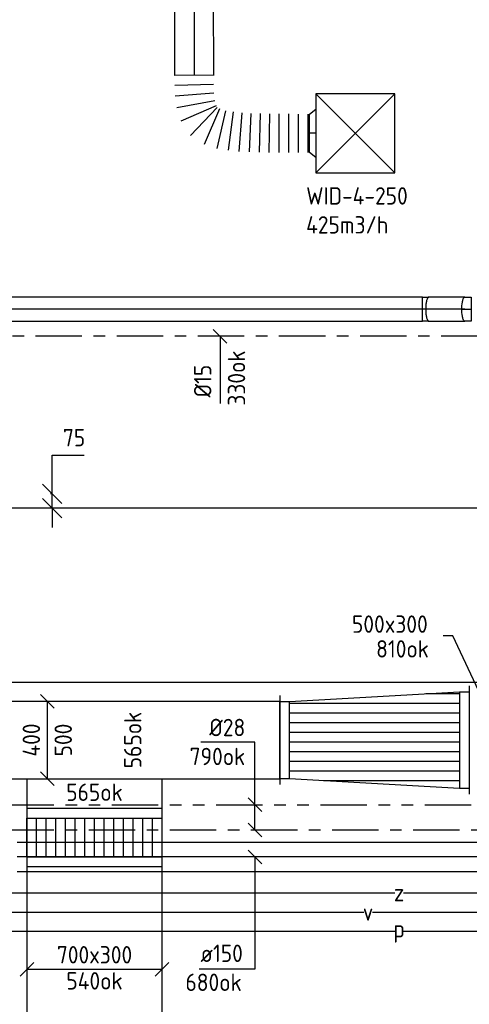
# Model space of a CAD drawing. Header units: millimetres. Extents: x 83336 to 140913, y 137697 to 176199.
# Tile 33 of 45: x 118562 to 120890, y 144292 to 149388. Entities that reach past the tile are written whole.
import ezdxf
from ezdxf.enums import TextEntityAlignment as Align

# ---------------------------------------------------------------- set-up
doc = ezdxf.new("R2010")
doc.units = ezdxf.units.MM
doc.header["$LTSCALE"] = 50
for name, pattern in [('CENTER2', [28.575, 19.05, -3.175, 3.175, -3.175]), ('CENTRE', [2, 1.25, -0.25, 0.25, -0.25]), ('HIDDEN2', [4.7625, 3.175, -1.5875]), ('KOUDWATER', [8.4, 4.8, -1.2, 1.2, -1.2]), ('WARMWATER', [10.8, 4.8, -1.2, 1.2, -1.2, 1.2, -1.2])]:
    doc.linetypes.add(name, pattern=pattern)
doc.layers.get('0').update_dxf_attribs({"linetype": 'CONTINUOUS'})
doc.layers.get('DEFPOINTS').update_dxf_attribs({"linetype": 'CONTINUOUS'})
for name, color, linetype in [('WL5310--_KW', 2, 'KOUDWATER'), ('WL5320--_WW', 2, 'WARMWATER'), ('WL540000_V', 1, 'CONTINUOUS'), ('WL540000_Z', 1, 'CONTINUOUS'), ('WL5420--_PERSL', 1, 'CONTINUOUS'), ('WL570---_HARTLIJN', 1, 'CENTRE'), ('WL5771--_T_FLEX-C', 2, 'CONTINUOUS'), ('WL5771--_T_KANAAL-C', 3, 'CONTINUOUS'), ('WL5771--_T_KANAAL-H', 1, 'CONTINUOUS'), ('WL5771--_T_KANAAL-H1', 1, 'HIDDEN2'), ('WL5771--_T_ORNAMENT-C', 2, 'CONTINUOUS'), ('WL5772--_R_KANAAL-C', 4, 'CONTINUOUS'), ('WL5773--_HARTLIJN', 1, 'CENTER2'), ('WM530---_MATEN-B', 1, 'CONTINUOUS'), ('WM570---_R_MATEN-B', 1, 'CONTINUOUS'), ('WM570---_T_MATEN-B', 1, 'CONTINUOUS'), ('WM5771--_T_MATEN-B', 1, 'CONTINUOUS'), ('WT540000_CODE', 7, 'CONTINUOUS'), ('WT5771--_BIJSCHRIFT', 7, 'CONTINUOUS')]:
    doc.layers.add(name, color=color, linetype=linetype)
doc.styles.add('LZ-MAATVOEREN', font='simplex.shx')
doc.styles.add('MAATVOERING', font='iso.shx')
doc.styles.add('NORCDE', font='isocp.shx')
doc.styles.add('NORTXT', font='isocp.shx')
doc.dimstyles.new('NORDINED', dxfattribs={"dimscale": 50, "dimtxt": 1.8, "dimasz": 0.18, "dimexe": 0.18, "dimexo": 0.0625, "dimgap": 1.25, "dimtad": 0, "dimtoh": 1, "dimdec": 4, "dimrnd": 1, "dimdsep": 46, "dimtxsty": 'MAATVOERING', "dimtsz": 1, "dimcen": 0.09, "dimclrd": 256, "dimclre": 256, "dimclrt": 1, "dimadec": 3, "dimazin": 0, "dimtfac": 1, "dimtdec": 4, "dimtofl": 0, "dimtmove": 0, "dimatfit": 3, "dimldrblk": 'OBLIQUE', "dimfxl": 1, "dimtvp": 1, "dimtolj": 1, "dimtzin": 0, "dimarcsym": 0})

# ---------------------------------------------------------------- blocks, each defined once
blk = doc.blocks.new('RB15DO')
blk.add_lwpolyline([(0.259, -0.5), (0, -0.5), (0, 0.5), (0.259, 0.5, -0.258622), (0.296, 0.479, -0.076455), (0.35, 0.354, -0.036632), (0.377, 0.206, -0.026706), (0.388, 0, -0.026706), (0.377, -0.206, -0.036632), (0.35, -0.354, -0.076455), (0.296, -0.479, -0.258622)], format="xyb", close=True)
at = {"layer": 'WL570---_HARTLIJN'}
blk.add_line((0.388, 0), (0, 0), dxfattribs=at)
blk = doc.blocks.new('OBO12500015N')
at = {"xscale": 125, "yscale": 125, "zscale": 125}
blk.add_blockref('RB15DO', (0, 0), dxfattribs=at)
blk = doc.blocks.new('KARO')
for p, q in [((1, 0.5), (0, 0.5)), ((0, -0.5), (1, -0.5))]:
    blk.add_line(p, q)
at = {"layer": 'WL5773--_HARTLIJN'}
blk.add_line((0, 0), (1, 0), dxfattribs=at)
blk = doc.blocks.new('RB15UP')
blk.add_lwpolyline([(0, 0.5), (0.259, 0.5), (0.259, -0.5), (0, -0.5, 0.258622), (0.038, -0.479, 0.076455), (0.092, -0.354, 0.036632), (0.118, -0.206, 0.026706), (0.129, 0, 0.026706), (0.118, 0.206, 0.036632), (0.092, 0.354, 0.076455), (0.038, 0.479, 0.258622)], format="xyb", close=True)
at = {"layer": 'WL570---_HARTLIJN'}
blk.add_line((0, 0), (0.259, 0), dxfattribs=at)
blk = doc.blocks.new('OBO12500015O')
at = {"xscale": 125, "yscale": 125, "zscale": 125}
blk.add_blockref('RB15UP', (0, 0), dxfattribs=at)
blk = doc.blocks.new('VTR7003007003000300-0')
at = {"layer": 'WL5771--_T_KANAAL-H'}
h = blk.add_hatch(dxfattribs=at)
h.set_pattern_fill('_U', color=256, scale=100, style=0, pattern_type=0)
h.set_pattern_definition([(0, (0, -350), (0, 100), [])])
h.paths.add_polyline_path([(50, -350), (250, -350), (250, 350), (50, 350)])
at = {"layer": 'WL5771--_T_KANAAL-H1'}
h = blk.add_hatch(dxfattribs=at)
h.set_pattern_fill('_U', color=256, scale=100, style=0, pattern_type=0)
h.set_pattern_definition([(0, (0, -300), (0, 100), [])])
h.paths.add_polyline_path([(50, -350), (250, -350), (250, 350), (50, 350)])
for p, q in [((50, -350), (50, 350)), ((250, -350), (250, 350))]:
    blk.add_line(p, q)
blk.add_lwpolyline([(0, -350), (50, -350), (250, -350), (300, -350), (300, 350), (250, 350), (50, 350), (0, 350)], close=True)
blk = doc.blocks.new('KARH')
for p, q in [((1, 0.5), (0, 0.5)), ((0, 0), (0, 0)), ((1, 0), (1, 0)), ((0, -0.5), (1, -0.5))]:
    blk.add_line(p, q)
at = {"invisible_edges": 15}
blk.add_3dface([(0, 0.5), (0, -0.5), (1, -0.5), (1, 0.5)], dxfattribs=at)
blk = doc.blocks.new('MVLINE')
blk.add_line((35.4, -35.4), (-35.4, 35.4))
blk = doc.blocks.new('ORN_T_4')
for p, q in [((0.5, 0.5), (-0.5, -0.5)), ((0.5, -0.5), (-0.5, 0.5))]:
    blk.add_line(p, q)
blk.add_lwpolyline([(-0.5, 0.5), (-0.5, -0.5), (0.5, -0.5), (0.5, 0.5)], close=True)
at = {"color": 1, "style": 'LZ-MAATVOEREN', "flags": 9}
for tag, p in [('ROS_TYPE', (0.633, 0.683)), ('ROS_M3H', (0.633, 0.483)), ('ROS_ZIJDE', (0.633, 0.283)), ('ROS_STAT', (0.633, 0.083))]:
    blk.add_attdef(tag, p, '', height=0.125, dxfattribs=at)
blk = doc.blocks.new('FLLINE200')
blk.add_line((0, -100), (0, 100))
blk = doc.blocks.new('OEX2000085900')
for p, rotation in [((-505.3, -34.7), 23.49221480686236), ((-457.7, -19.7), 12.73580232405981), ((-408.5, -11.3), 7.263294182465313), ((-358.7, -6.4), 4.266376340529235), ((-308.8, -3.5), 2.51548450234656), ((-258.8, -1.8), 1.451337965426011), ((-208.8, -0.8), 0.7946915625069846), ((-158.8, -0.3), 0.3939053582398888), ((-108.8, -0.1), 0.160832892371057), ((-58.8, 0), 0.04137213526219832), ((-8.8, 0), 0.0008295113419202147), ((-547.2, -61.6), 43.55792317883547), ((-575.3, -102.5), 66.38602299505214), ((-589.2, -150.4), 79.76485337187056), ((-595.1, -200.1), 85.8949750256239), ((-597.3, -250), 88.6214008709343), ((-597.9, -300), 89.72784899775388)]:
    blk.add_blockref('FLLINE200', p, dxfattribs=dict(rotation=rotation))
blk = doc.blocks.new('OSV2502000320K')
blk.add_lwpolyline([(-32, -125), (0, -100), (0, 100), (-32, 125)], close=True)
at = {"layer": 'WL5773--_HARTLIJN'}
blk.add_line((-32, 0), (0, 0), dxfattribs=at)
blk = doc.blocks.new('*D553')
at = {"layer": 'DEFPOINTS', "color": 0, "transparency": 16777216}
for p in [(118730.3, 146935), (118730.7, 146935), (118730.7, 146860)]:
    blk.add_point(p, dxfattribs=at)
at = {"layer": 'WM570---_T_MATEN-B', "lineweight": -2, "transparency": 16777216}
for p, q in [((118730.3, 146935), (118730.3, 147135)), ((118730.3, 147135), (118895.7, 147135)), ((118780.3, 146885), (118680.3, 146985)), ((118727.5, 146935), (118721.3, 146935)), ((118780.3, 146810), (118680.3, 146910)), ((118727.5, 146860), (118721.3, 146860)), ((118730.3, 146860), (118730.3, 146760))]:
    blk.add_line(p, q, dxfattribs=at)
at = {"layer": 'WM570---_T_MATEN-B', "color": 1, "transparency": 16777216, "insert": (118844.2, 147225), "char_height": 90, "attachment_point": 5, "style": 'MAATVOERING'}
blk.add_mtext('\\A1;75', dxfattribs=at)
blk = doc.blocks.new('_OBLIQUE')
at = {"color": 0, "linetype": 'ByBlock'}
blk.add_line((-0.5, -0.5), (0.5, 0.5), dxfattribs=at)
blk = doc.blocks.new('VPS40050050030098050-50100-1005050FL-S')
at = {"layer": 'WL5771--_T_KANAAL-H'}
h = blk.add_hatch(dxfattribs=at)
h.set_pattern_fill('_U', color=256, scale=100, style=0, pattern_type=0)
h.set_pattern_definition([(0, (50, 0), (0, 100), [])])
h.paths.add_polyline_path([(50, -200), (50, 200), (930.3, 250), (930.3, -250)])
at = {"layer": 'WL5771--_T_KANAAL-H1'}
h = blk.add_hatch(dxfattribs=at)
h.set_pattern_fill('_U', color=256, scale=100, style=0, pattern_type=0)
h.set_pattern_definition([(0, (50, 50), (0, 100), [])])
h.paths.add_polyline_path([(50, -200), (50, 200), (930.3, 250), (930.3, -250)])
for p, q in [((980.3, 280), (980.3, -280)), ((0, 230), (0, -230)), ((930.3, 250), (930.3, -250)), ((50, -200), (50, 200))]:
    blk.add_line(p, q)
blk.add_lwpolyline([(0, -200), (0, 200), (50, 200), (930.3, 250), (980.3, 250), (980.3, -250), (930.3, -250), (50, -200)], close=True)

msp = doc.modelspace()

# ---------------------------------------------------------------- linework, layer by layer
at = {"layer": 'WL5310--_KW'}
for p, q in [((122245, 147750), (116500, 147750)), ((118500, 145195), (122467.79734, 145195))]:
    msp.add_line(p, q, dxfattribs=at)
at = {"layer": 'WL5320--_WW'}
msp.add_line((118499.74937, 145325), (122700, 145325), dxfattribs=at)
at = {"layer": 'WL540000_V'}
msp.add_line((114465, 144770), (123430.29734, 144770), dxfattribs=at)
at = {"layer": 'WL540000_Z'}
msp.add_line((114565, 144870), (123330.29734, 144870), dxfattribs=at)
at = {"layer": 'WL5420--_PERSL'}
msp.add_line((111285.76952, 144670), (123530.29734, 144670), dxfattribs=at)
at = {"layer": 'WM530---_MATEN-B'}
for points in [[(119600, 147750), (119600, 147625), (119600, 147401.11704)], [(119780.29734, 145195), (119780.29734, 145648.67633), (119500.29734, 145648.67633)]]:
    msp.add_lwpolyline(points, dxfattribs=at)
at = {"layer": 'WM570---_R_MATEN-B'}
msp.add_lwpolyline([(119780.29734, 145055), (119780.29734, 144473.67633), (119490.93742, 144473.67633)], dxfattribs=at)
at = {"layer": 'WM570---_T_MATEN-B'}
msp.add_line((118730.29734, 146860), (118730.29734, 146935), dxfattribs=at)
for points in [[(121005.29734, 145773.67633), (120805.29734, 146198.67633), (120755.29734, 146198.67633)], [(118705.29734, 145860), (118705.29734, 145460)]]:
    msp.add_lwpolyline(points, dxfattribs=at)
at = {"layer": 'WM5771--_T_MATEN-B'}
msp.add_lwpolyline([(118600, 144473.67633), (119300, 144473.67633)], dxfattribs=at)

# ---------------------------------------------------------------- block references
at = {"layer": 'WL5771--_T_FLEX-C', "xscale": -1, "rotation": 180}
msp.add_blockref('OEX2000085900', (120063, 148799.99996), dxfattribs=at)
at = {"layer": 'WL5771--_T_KANAAL-C'}
for name, p, xscale, yscale, zscale, rotation in [('KARO', (119465, 149599.99996), -499.9998968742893, 200, 200, 90.00860980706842), ('KARH', (118950, 145305), 155, 700, 300, 90), ('KARH', (118950, 143569.18055), 1435.819447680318, 700, 300, 90)]:
    msp.add_blockref(name, p, dxfattribs=dict(at, xscale=xscale, yscale=yscale, zscale=zscale, rotation=rotation))
at = {"layer": 'WL5771--_T_KANAAL-C', "xscale": -1}
msp.add_blockref('OSV2502000320K', (120063, 148799.99996), dxfattribs=at)
at = {"layer": 'WL5771--_T_KANAAL-C'}
msp.add_blockref('VPS40050050030098050-50100-1005050FL-S', (119910, 145660), dxfattribs=at)
at = {"layer": 'WL5771--_T_KANAAL-C', "xscale": 7075, "yscale": 400, "zscale": 500}
msp.add_blockref('KARH', (112835, 145660), dxfattribs=at)
at = {"layer": 'WL5771--_T_KANAAL-C', "rotation": 270}
msp.add_blockref('VTR7003007003000300-0', (118950, 145305), dxfattribs=at)
at = {"layer": 'WL5771--_T_ORNAMENT-C', "xscale": 410, "yscale": 410, "zscale": 410}
msp.add_blockref('ORN_T_4', (120300, 148799.99996), dxfattribs=at)
msp.add_blockref('ORN_T_4', (120300, 148799.99996), dxfattribs=at)
at = {"layer": 'WL5772--_R_KANAAL-C', "rotation": 180}
for p, xscale, yscale, zscale in [((120648.13195, 147890), 3523.13195458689, 125, 125), ((120867.64762, 147890), 187.1632841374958, 125, 125), ((123123.16531, 145055), 4573.165306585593, 150, 150)]:
    msp.add_blockref('KARO', p, dxfattribs=dict(at, xscale=xscale, yscale=yscale, zscale=zscale))
for name, p in [('OBO12500015O', (120680.48434, 147890)), ('OBO12500015N', (120900, 147890))]:
    msp.add_blockref(name, p, dxfattribs=at)
at = {"layer": 'WL5772--_R_KANAAL-C', "xscale": 8220.297340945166, "yscale": 900, "zscale": 500}
msp.add_blockref('KARH', (114035, 146410), dxfattribs=at)
at = {"layer": 'WM530---_MATEN-B'}
for p in [(119600, 147750), (119780.29734, 145325), (119780.29734, 145195)]:
    msp.add_blockref('MVLINE', p, dxfattribs=at)
at = {"layer": 'WM570---_R_MATEN-B'}
msp.add_blockref('MVLINE', (119780.29734, 145055), dxfattribs=at)
at = {"layer": 'WM570---_T_MATEN-B'}
for p in [(118705.29734, 145860), (118705.29734, 145460)]:
    msp.add_blockref('MVLINE', p, dxfattribs=at)
at = {"layer": 'WM5771--_T_MATEN-B', "rotation": 90}
for p in [(118600, 144473.67633), (119300, 144473.67633)]:
    msp.add_blockref('MVLINE', p, dxfattribs=at)

# ---------------------------------------------------------------- texts
at = {"layer": 'WM530---_MATEN-B', "color": 1, "style": 'MAATVOERING'}
for s, p in [('330ok', (119730, 147676.42857)), ('%%c15', (119555, 147602.5))]:
    msp.add_text(s, height=90, rotation=90, dxfattribs=at).set_placement(p, align=Align.RIGHT)
at = {"layer": 'WM530---_MATEN-B', "color": 1, "style": 'NORTXT'}
for s, p in [('%%c28', (119730.38693, 145679.92626)), ('790ok', (119730.38693, 145529.92626))]:
    msp.add_text(s, height=90, dxfattribs=at).set_placement(p, align=Align.RIGHT)
at = {"layer": 'WM570---_R_MATEN-B', "color": 1, "style": 'NORTXT'}
for s, p in [('500x300', (120282.76409, 146214.92633)), ('810ok', (120407.76409, 146086.80133)), ('ø150', (119498.47647, 144511.17633)), ('680ok', (119420.68317, 144361.17633))]:
    msp.add_text(s, height=90, dxfattribs=at).set_placement(p)
at = {"layer": 'WM570---_T_MATEN-B', "color": 1, "style": 'NORTXT'}
for s, rotation, p in [('565ok', 90, (119192.79734, 145660)), ('400', 90, (118667.79734, 145660)), ('500', 90, (118832.79734, 145660)), ('565ok', 360, (118950, 145344.85266))]:
    msp.add_text(s, height=90, rotation=rotation, dxfattribs=at).set_placement(p, align=Align.CENTER)
at = {"layer": 'WM5771--_T_MATEN-B', "color": 1, "style": 'MAATVOERING'}
for s, p in [('700x300', (118950, 144503.67633)), ('540ok', (118950, 144368.67633))]:
    msp.add_text(s, height=90, dxfattribs=at).set_placement(p, align=Align.CENTER)
at = {"layer": 'WT5771--_BIJSCHRIFT', "color": 1, "style": 'MAATVOERING'}
for s, p in [('WID-4-250', (120045.41355, 148431.26475)), ('425m3/h', (120045.41355, 148281.26475))]:
    msp.add_text(s, height=90, dxfattribs=at).set_placement(p)

# ---------------------------------------------------------------- dimensions: what is measured, and where the dimension line sits
at = {"layer": 'WM570---_T_MATEN-B'}
dim = msp.add_linear_dim(base=(118730.29734, 146935), p1=(118730.66492, 146860), p2=(118730.66492, 146935), angle=90, dimstyle='NORDINED', dxfattribs=at)
dim.commit()
dim.dimension.update_dxf_attribs({"geometry": '*D553', "text_midpoint": (118844.22591, 147225)})

# ---------------------------------------------------------------- next in the draw order: texts
at = {"layer": 'WT540000_CODE', "color": 1, "char_height": 90, "width": 43.2, "attachment_point": 5, "style": 'NORCDE', "bg_fill": 3, "box_fill_scale": 1, "bg_fill_color": 256, "bg_fill_true_color": 13158600}
for s, insert, bg_fill_transparency in [('z', (120526.62101, 144870), 3939372), ('v', (120365.95917, 144770), 3939367), ('p', (120526.62101, 144670), 3939397)]:
    msp.add_mtext(s, dxfattribs=dict(at, insert=insert, bg_fill_transparency=bg_fill_transparency))

doc.saveas('drawing.dxf')
